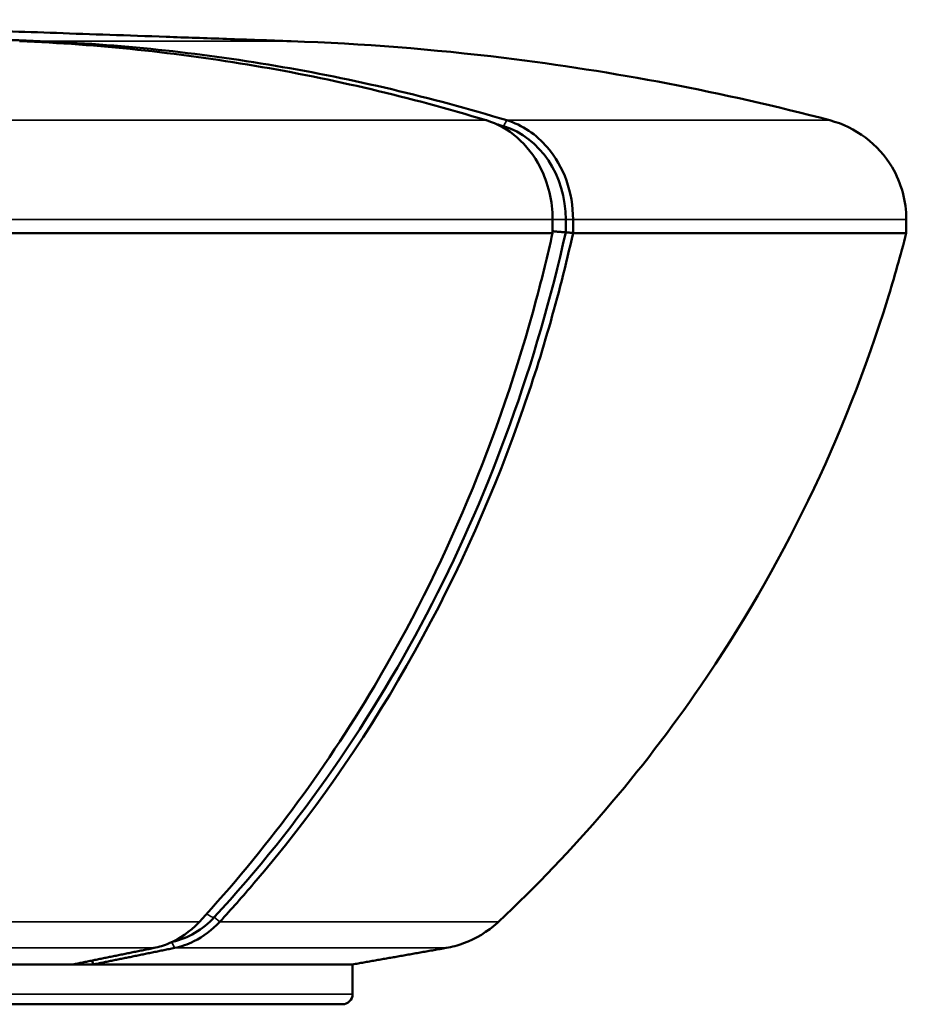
# Model space of a CAD drawing. Header units: millimetres. Extents: x 4302 to 6802, y 2224 to 6723.
# Tile 3 of 7: x 6369 to 6802, y 2224 to 2704. Entities that reach past the tile are written whole.
import ezdxf

# ---------------------------------------------------------------- set-up
doc = ezdxf.new("R2010")
doc.units = ezdxf.units.MM
doc.layers.add('Visibile (ISO)', color=7, linetype='Continuous', lineweight=50)
doc.layers.add('Visibile sottile (ISO)', color=7, linetype='Continuous', lineweight=35)

msp = doc.modelspace()

# ---------------------------------------------------------------- linework, layer by layer
at = {"layer": 'Visibile (ISO)'}
for p, q in [((6369.27, 2693.69), (6369.22, 2693.69)), ((6379.22, 2693.69), (6379.27, 2693.69)), ((6501.54, 2693.69), (6501.49, 2693.69)), ((6629.05, 2600.17), (6629.05, 2606.76)), ((6635.48, 2600.55), (6635.48, 2606.76)), ((6639.03, 2606.76), (6639.03, 2600.17)), ((6801.5, 2600.17), (6801.5, 2606.76)), ((6629.05, 2600.17), (6185.16, 2600.17)), ((6629.05, 2600.17), (6629.05, 2600.17)), ((6639.03, 2600.17), (6639.03, 2600.17)), ((6801.5, 2600.17), (6639.03, 2600.17)), ((6801.5, 2600.17), (6801.5, 2600.17)), ((6456.84, 2264.41), (6456.86, 2264.44)), ((6466.84, 2264.44), (6466.82, 2264.41)), ((6602.65, 2264.41), (6602.68, 2264.44)), ((6400.25, 2243.59), (6041.54, 2243.59)), ((6531.54, 2243.59), (6400.25, 2243.59)), ((6405.24, 2243.6), (6404.34, 2245.45)), ((6531.54, 2243.6), (6531.54, 2243.59)), ((6531.54, 2229.17), (6531.54, 2243.59)), ((6526.54, 2224.17), (4576.54, 2224.17))]:
    msp.add_line(p, q, dxfattribs=at)
msp.add_arc((6526.54, 2229.17), 5, 270, 0, dxfattribs=at)
for centre, major_axis, ratio, start_param, end_param in [((6342, 1494.42), (0, 1197), 0.866025, 6.02657, 6.02999), ((6594.77, 2606.76), (0, 47), 0.866025, 4.712389, 6.02657), ((6051.04, 2774.85), (0, 697), 0.866025, 3.895237, 4.459628), ((6436.24, 2300.87), (0, -47), 0.866025, 0.186808, 0.753645), ((5551.51, 7801.69), (1126.01, -5530.38), 0.492404, 6.181493, 6.183263), ((5551.51, 7801.69), (1126.01, -5530.38), 0.492404, 6.183263, 6.185034)]:
    msp.add_ellipse(centre, major_axis=major_axis, ratio=ratio, start_param=start_param, end_param=end_param, dxfattribs=at)
for points, weights in [([(6119.46, 2704.16), (6225, 2699.91), (6379.22, 2693.69)], [1.51658296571, 1.28031067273, 1.0428883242]), ([(6501.49, 2693.69), (6323.41, 2699.91), (6201.54, 2704.16)], [1.00007039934, 1.22774488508, 1.45431653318]), ([(6635.48, 2600.55), (6637.25, 2600.36), (6639.03, 2600.17)], [1, 1.00000000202, 1.00000000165]), ([(6395.25, 2243.6), (6414.54, 2247.52), (6434.72, 2251.63)], [1.00009796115, 1.00044516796, 1.00027687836]), ([(6444.72, 2251.63), (6424.53, 2247.52), (6405.24, 2243.6)], [1.00027687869, 1.00044516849, 1.00009796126]), ([(6531.54, 2243.6), (6553.81, 2247.52), (6577.12, 2251.63)], [1.00009795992, 1.00044516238, 1.00027687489])]:
    msp.add_rational_spline(points, weights, degree=2, dxfattribs=at)
for points, knots in [([(6596.73, 2655.13), (6559.57, 2666.39), (6521.89, 2675.26), (6445.9, 2688.14), (6407.63, 2692.14), (6369.27, 2693.69)], [-26.616346, -26.616346, -26.616346, -26.616346, -13.307238, -13.307238, -0.0086, -0.0086, -0.0086, -0.0086]), ([(6379.27, 2693.69), (6417.64, 2692.14), (6455.9, 2688.14), (6531.9, 2675.26), (6569.57, 2666.39), (6606.72, 2655.13)], [-26.607739, -26.607739, -26.607739, -26.607739, -13.307623, -13.307623, 0, 0, 0, 0]), ([(6764.19, 2655.13), (6711.98, 2668.83), (6658.91, 2678.99), (6570.87, 2689.76), (6536.24, 2692.48), (6501.54, 2693.69)], [-26.613961, -26.613961, -26.613961, -26.613961, -10.421301, -10.421301, -0.005259, -0.005259, -0.005259, -0.005259]), ([(6629.05, 2606.76), (6629.05, 2611.23), (6628.53, 2615.68), (6627.51, 2619.99), (6626.49, 2624.3), (6624.97, 2628.43), (6622.99, 2632.27), (6620.12, 2637.87), (6616.32, 2642.77), (6611.82, 2646.69), (6607.32, 2650.6), (6602.21, 2653.46), (6596.76, 2655.12)], [-6.587269, -6.587269, -6.587269, -6.587269, -5.246962, -5.246962, -5.246962, -3.906661, -3.906661, -3.906661, -1.953364, -1.953364, -1.953364, -0.003989, -0.003989, -0.003989, -0.003989]), ([(6606.76, 2655.12), (6610.49, 2653.98), (6614.07, 2652.28), (6617.41, 2650.05), (6620.76, 2647.81), (6623.83, 2645.07), (6626.55, 2641.89), (6630.51, 2637.25), (6633.65, 2631.77), (6635.79, 2625.75), (6637.93, 2619.72), (6639.03, 2613.28), (6639.03, 2606.76)], [-6.583271, -6.583271, -6.583271, -6.583271, -5.246798, -5.246798, -5.246798, -3.906329, -3.906329, -3.906329, -1.953153, -1.953153, -1.953153, 0, 0, 0, 0]), ([(6801.5, 2606.76), (6801.5, 2611.22), (6800.91, 2615.66), (6799.73, 2619.96), (6798.56, 2624.25), (6796.82, 2628.37), (6794.55, 2632.2), (6791.23, 2637.82), (6786.84, 2642.73), (6781.64, 2646.66), (6776.44, 2650.59), (6770.53, 2653.46), (6764.23, 2655.12)], [-6.587306, -6.587306, -6.587306, -6.587306, -5.250019, -5.250019, -5.250019, -3.915342, -3.915342, -3.915342, -1.957235, -1.957235, -1.957235, -0.003983, -0.003983, -0.003983, -0.003983]), ([(6456.86, 2264.44), (6488.62, 2298.85), (6517.26, 2337.32), (6576.29, 2436.83), (6603.01, 2500.32), (6623.98, 2578.53), (6626.63, 2589.32), (6629.05, 2600.17)], [671.77404, 671.77404, 671.77404, 671.77404, 687.24695, 687.24695, 708.444962, 708.444962, 711.810553, 711.810553, 711.810553, 711.810553]), ([(6639.03, 2600.17), (6632.14, 2569.29), (6623.4, 2538.86), (6583.05, 2425.32), (6539.27, 2348.44), (6478.02, 2276.79), (6472.48, 2270.55), (6466.84, 2264.44)], [17.642128, 17.642128, 17.642128, 17.642128, 27.168788, 27.168788, 53.990179, 53.990179, 56.602921, 56.602921, 56.602921, 56.602921]), ([(6602.68, 2264.44), (6639.35, 2298.85), (6672.42, 2337.32), (6740.58, 2436.83), (6771.43, 2500.32), (6795.65, 2578.53), (6798.71, 2589.32), (6801.5, 2600.17)], [671.774039, 671.774039, 671.774039, 671.774039, 687.24695, 687.24695, 708.444962, 708.444962, 711.810552, 711.810552, 711.810552, 711.810552]), ([(6629.05, 2601.07), (6629.35, 2601.04), (6629.65, 2601), (6629.96, 2600.97), (6630.62, 2600.89), (6631.29, 2600.82), (6631.92, 2600.76), (6632.66, 2600.69), (6633.36, 2600.64), (6633.97, 2600.6), (6634.58, 2600.57), (6635.09, 2600.55), (6635.48, 2600.55)], [-0.7562379, -0.7562379, -0.7562379, -0.7562379, -0.6640026, -0.6640026, -0.6640026, -0.4638782, -0.4638782, -0.4638782, -0.2321773, -0.2321773, -0.2321773, 0, 0, 0, 0]), ([(6434.76, 2251.64), (6437.24, 2252.15), (6439.68, 2252.9), (6447.35, 2256.14), (6452.22, 2259.54), (6456.54, 2264.09), (6456.69, 2264.25), (6456.84, 2264.41)], [24.517195, 24.517195, 24.517195, 24.517195, 25.392611, 25.392611, 27.34598, 27.34598, 27.416819, 27.416819, 27.416819, 27.416819]), ([(6466.82, 2264.41), (6463.12, 2260.4), (6458.83, 2257.17), (6451.13, 2253.38), (6447.98, 2252.3), (6444.76, 2251.64)], [4.098228, 4.098228, 4.098228, 4.098228, 5.859597, 5.859597, 6.998888, 6.998888, 6.998888, 6.998888]), ([(6577.17, 2251.64), (6580.03, 2252.15), (6582.84, 2252.9), (6591.7, 2256.14), (6597.32, 2259.54), (6602.31, 2264.09), (6602.48, 2264.25), (6602.65, 2264.41)], [24.517195, 24.517195, 24.517195, 24.517195, 25.392611, 25.392611, 27.34598, 27.34598, 27.416819, 27.416819, 27.416819, 27.416819])]:
    msp.add_open_spline(points, degree=3, knots=knots, dxfattribs=at)
for points in [[(6596.76, 2655.12), (6596.75, 2655.12), (6596.74, 2655.12), (6596.73, 2655.13)], [(6606.72, 2655.13), (6606.74, 2655.12), (6606.75, 2655.12), (6606.76, 2655.12)], [(6764.23, 2655.12), (6764.22, 2655.12), (6764.21, 2655.12), (6764.19, 2655.13)], [(6434.72, 2251.63), (6434.73, 2251.64), (6434.75, 2251.64), (6434.76, 2251.64)], [(6444.76, 2251.64), (6444.74, 2251.64), (6444.73, 2251.64), (6444.72, 2251.63)], [(6577.12, 2251.63), (6577.13, 2251.64), (6577.15, 2251.64), (6577.17, 2251.64)]]:
    msp.add_open_spline(points, degree=3, dxfattribs=at)
at = {"layer": 'Visibile sottile (ISO)'}
for p, q in [((6379.1, 2693.24), (6379.27, 2693.69)), ((6501.49, 2693.69), (6379.22, 2693.69)), ((6596.73, 2655.13), (6166.52, 2655.13)), ((6605.1, 2652.23), (6606.76, 2655.12)), ((6764.19, 2655.13), (6606.72, 2655.13)), ((6629.05, 2606.76), (6185.16, 2606.76)), ((6635.48, 2606.76), (6629.05, 2606.76)), ((6635.48, 2606.76), (6639.03, 2606.76)), ((6801.5, 2606.76), (6639.03, 2606.76)), ((6464.09, 2266.6), (6466.84, 2264.44)), ((6456.84, 2264.41), (6085.74, 2264.41)), ((6602.65, 2264.41), (6466.82, 2264.41)), ((6434.72, 2251.63), (6072.99, 2251.63)), ((6443.36, 2254.48), (6444.76, 2251.64)), ((6577.12, 2251.63), (6444.72, 2251.63)), ((6531.54, 2229.17), (4571.54, 2229.17))]:
    msp.add_line(p, q, dxfattribs=at)
for centre, major_axis, ratio, start_param, end_param in [((6603.79, 2646.42), (1.74, 5.74), 0.483627, 0.145501, 0.430544), ((6460.54, 2270.98), (4.41, -4.07), 0.3646, 5.001989, 5.906926)]:
    msp.add_ellipse(centre, major_axis=major_axis, ratio=ratio, start_param=start_param, end_param=end_param, dxfattribs=at)

doc.saveas('drawing.dxf')
